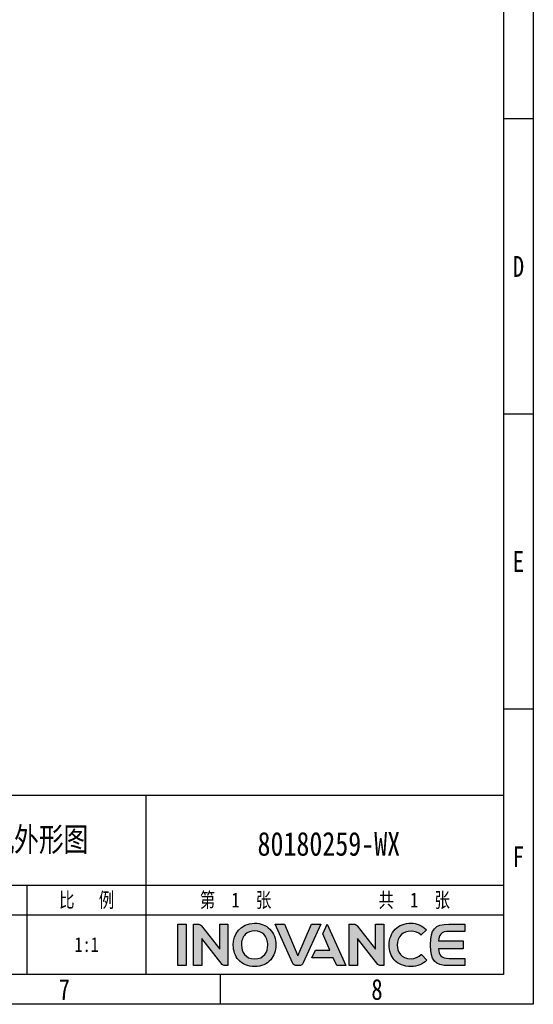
# Model space of a CAD drawing. Header units: millimetres. Extents: x 2423 to 7028, y 909 to 2460.
# Tile 48 of 60: x 6577 to 7028, y 909 to 1771. Entities that reach past the tile are written whole.
import ezdxf
from ezdxf.enums import TextEntityAlignment as Align

# ---------------------------------------------------------------- set-up
doc = ezdxf.new("R2010")
doc.units = ezdxf.units.MM
doc.layers.add('logo-蓝色', color=142, linetype='Continuous')

# ---------------------------------------------------------------- blocks, each defined once
blk = doc.blocks.new('3')
at = {"layer": 'logo-蓝色'}
h = blk.add_hatch(color=256, dxfattribs=at)
h.dxf.hatch_style = 1
edge = h.paths.add_edge_path()
edge.add_spline(control_points=[(8031.7, 154.38), (8031.7, 154.38), (8038.29, 154.38), (8038.29, 154.38), (8038.29, 154.38), (8038.29, 154.38), (8038.29, 187.78), (8038.29, 187.78), (8038.29, 187.78), (8038.29, 187.78), (8031.7, 187.78), (8031.7, 187.78), (8031.7, 187.78), (8031.7, 187.78), (8031.7, 154.38), (8031.7, 154.38)], knot_values=[0, 0, 0, 0, 0.25, 0.25, 0.25, 0.25, 0.5, 0.5, 0.5, 0.5, 0.75, 0.75, 0.75, 0.75, 1, 1, 1, 1], degree=3, periodic=0)
h = blk.add_hatch(color=256, dxfattribs=at)
h.dxf.hatch_style = 1
edge = h.paths.add_edge_path()
edge.add_spline(control_points=[(8065.4, 187.81), (8065.4, 187.81), (8065.4, 167.7), (8065.4, 167.7), (8065.4, 167.7), (8065.4, 167.7), (8050.66, 186.34), (8050.66, 186.34), (8050.66, 186.34), (8050, 187.21), (8048.96, 187.76), (8047.8, 187.76), (8047.8, 187.76), (8047.8, 187.76), (8044.19, 187.76), (8044.19, 187.76), (8044.19, 187.76), (8044.19, 187.76), (8044.19, 154.35), (8044.19, 154.35), (8044.19, 154.35), (8044.19, 154.35), (8050.83, 154.35), (8050.83, 154.35), (8050.83, 154.35), (8050.83, 154.35), (8050.83, 176.2), (8050.83, 176.2), (8050.83, 176.2), (8050.83, 176.2), (8067.37, 155.37), (8067.37, 155.37), (8067.37, 155.37), (8067.85, 154.75), (8068.59, 154.35), (8069.43, 154.35), (8069.43, 154.35), (8069.43, 154.35), (8072.04, 154.35), (8072.04, 154.35), (8072.04, 154.35), (8072.04, 154.35), (8072.04, 187.81), (8072.04, 187.81), (8072.04, 187.81), (8072.04, 187.81), (8065.4, 187.81), (8065.4, 187.81)], knot_values=[0, 0, 0, 0, 0.083333, 0.083333, 0.083333, 0.083333, 0.166667, 0.166667, 0.166667, 0.166667, 0.25, 0.25, 0.25, 0.25, 0.333333, 0.333333, 0.333333, 0.333333, 0.416667, 0.416667, 0.416667, 0.416667, 0.5, 0.5, 0.5, 0.5, 0.583333, 0.583333, 0.583333, 0.583333, 0.666667, 0.666667, 0.666667, 0.666667, 0.75, 0.75, 0.75, 0.75, 0.833333, 0.833333, 0.833333, 0.833333, 0.916667, 0.916667, 0.916667, 0.916667, 1, 1, 1, 1], degree=3, periodic=0)
h = blk.add_hatch(color=256, dxfattribs=at)
h.dxf.hatch_style = 1
edge = h.paths.add_edge_path(flags=16)
edge.add_spline(control_points=[(8086.01, 179.5), (8087.9, 181.44), (8090.43, 182.41), (8093.51, 182.41), (8093.51, 182.41), (8096.58, 182.41), (8099.08, 181.45), (8100.94, 179.56), (8100.94, 179.56), (8103, 177.46), (8104.15, 174.28), (8104.1, 170.85), (8104.1, 170.85), (8104, 165.5), (8101.17, 159.79), (8093.51, 159.79), (8093.51, 159.79), (8085.89, 159.79), (8083.02, 165.48), (8082.88, 170.8), (8082.88, 170.8), (8082.79, 174.2), (8083.93, 177.37), (8086.01, 179.5)], knot_values=[0, 0, 0, 0, 0.166667, 0.166667, 0.166667, 0.166667, 0.333333, 0.333333, 0.333333, 0.333333, 0.5, 0.5, 0.5, 0.5, 0.666667, 0.666667, 0.666667, 0.666667, 0.833333, 0.833333, 0.833333, 0.833333, 1, 1, 1, 1], degree=3, periodic=0)
edge = h.paths.add_edge_path()
edge.add_spline(control_points=[(8093.51, 188.49), (8081.7, 188.49), (8076.33, 179.37), (8076.33, 170.89), (8076.33, 170.89), (8076.33, 166.28), (8077.82, 162.06), (8080.52, 159), (8080.52, 159), (8083.59, 155.51), (8088.09, 153.67), (8093.51, 153.67), (8093.51, 153.67), (8098.9, 153.67), (8103.38, 155.54), (8106.45, 159.07), (8106.45, 159.07), (8109.1, 162.15), (8110.59, 166.36), (8110.64, 170.93), (8110.64, 170.93), (8110.69, 175.86), (8108.9, 180.53), (8105.72, 183.74), (8105.72, 183.74), (8102.65, 186.85), (8098.42, 188.49), (8093.51, 188.49)], knot_values=[0, 0, 0, 0, 0.142857, 0.142857, 0.142857, 0.142857, 0.285714, 0.285714, 0.285714, 0.285714, 0.428571, 0.428571, 0.428571, 0.428571, 0.571429, 0.571429, 0.571429, 0.571429, 0.714286, 0.714286, 0.714286, 0.714286, 0.857143, 0.857143, 0.857143, 0.857143, 1, 1, 1, 1], degree=3, periodic=0)
h = blk.add_hatch(color=256, dxfattribs=at)
h.dxf.hatch_style = 1
edge = h.paths.add_edge_path()
edge.add_spline(control_points=[(8139.36, 187.79), (8139.36, 187.79), (8128.43, 162.25), (8128.43, 162.25), (8128.43, 162.25), (8128.43, 162.25), (8117.51, 187.79), (8117.51, 187.79), (8117.51, 187.79), (8117.51, 187.79), (8110.08, 187.79), (8110.08, 187.79), (8110.08, 187.79), (8110.08, 187.79), (8124.11, 156.52), (8124.11, 156.52), (8124.11, 156.52), (8124.67, 155.26), (8125.93, 154.38), (8127.39, 154.38), (8127.39, 154.38), (8127.39, 154.38), (8127.42, 154.38), (8127.42, 154.38), (8127.42, 154.38), (8127.42, 154.38), (8129.44, 154.38), (8129.44, 154.38), (8129.44, 154.38), (8129.44, 154.38), (8129.47, 154.38), (8129.47, 154.38), (8129.47, 154.38), (8130.93, 154.38), (8132.19, 155.26), (8132.75, 156.51), (8132.75, 156.51), (8132.75, 156.51), (8146.79, 187.79), (8146.79, 187.79), (8146.79, 187.79), (8146.79, 187.79), (8139.36, 187.79), (8139.36, 187.79)], knot_values=[0, 0, 0, 0, 0.090909, 0.090909, 0.090909, 0.090909, 0.181818, 0.181818, 0.181818, 0.181818, 0.272727, 0.272727, 0.272727, 0.272727, 0.363636, 0.363636, 0.363636, 0.363636, 0.454545, 0.454545, 0.454545, 0.454545, 0.545455, 0.545455, 0.545455, 0.545455, 0.636364, 0.636364, 0.636364, 0.636364, 0.727273, 0.727273, 0.727273, 0.727273, 0.818182, 0.818182, 0.818182, 0.818182, 0.909091, 0.909091, 0.909091, 0.909091, 1, 1, 1, 1], degree=3, periodic=0)
h = blk.add_hatch(color=256, dxfattribs=at)
h.dxf.hatch_style = 1
edge = h.paths.add_edge_path()
edge.add_spline(control_points=[(8151.93, 187.79), (8151.93, 187.79), (8148.45, 180.02), (8148.45, 180.02), (8148.45, 180.02), (8148.45, 180.02), (8154.21, 166.81), (8154.21, 166.81), (8154.21, 166.81), (8154.21, 166.81), (8142.53, 166.81), (8142.53, 166.81), (8142.53, 166.81), (8142.53, 166.81), (8139.73, 160.6), (8139.73, 160.6), (8139.73, 160.6), (8139.73, 160.6), (8156.89, 160.6), (8156.89, 160.6), (8156.89, 160.6), (8156.89, 160.6), (8159.67, 154.38), (8159.67, 154.38), (8159.67, 154.38), (8159.67, 154.38), (8166.92, 154.38), (8166.92, 154.38), (8166.92, 154.38), (8166.92, 154.38), (8151.93, 187.79), (8151.93, 187.79)], knot_values=[0, 0, 0, 0, 0.125, 0.125, 0.125, 0.125, 0.25, 0.25, 0.25, 0.25, 0.375, 0.375, 0.375, 0.375, 0.5, 0.5, 0.5, 0.5, 0.625, 0.625, 0.625, 0.625, 0.75, 0.75, 0.75, 0.75, 0.875, 0.875, 0.875, 0.875, 1, 1, 1, 1], degree=3, periodic=0)
h = blk.add_hatch(color=256, dxfattribs=at)
h.dxf.hatch_style = 1
edge = h.paths.add_edge_path()
edge.add_spline(control_points=[(8190.9, 187.81), (8190.9, 187.81), (8190.9, 167.7), (8190.9, 167.7), (8190.9, 167.7), (8190.9, 167.7), (8176.15, 186.34), (8176.15, 186.34), (8176.15, 186.34), (8175.5, 187.21), (8174.46, 187.76), (8173.29, 187.76), (8173.29, 187.76), (8173.29, 187.76), (8169.69, 187.76), (8169.69, 187.76), (8169.69, 187.76), (8169.69, 187.76), (8169.69, 154.35), (8169.69, 154.35), (8169.69, 154.35), (8169.69, 154.35), (8176.33, 154.35), (8176.33, 154.35), (8176.33, 154.35), (8176.33, 154.35), (8176.33, 176.2), (8176.33, 176.2), (8176.33, 176.2), (8176.33, 176.2), (8192.87, 155.37), (8192.87, 155.37), (8192.87, 155.37), (8193.35, 154.75), (8194.1, 154.35), (8194.93, 154.35), (8194.93, 154.35), (8194.93, 154.35), (8197.54, 154.35), (8197.54, 154.35), (8197.54, 154.35), (8197.54, 154.35), (8197.54, 187.81), (8197.54, 187.81), (8197.54, 187.81), (8197.54, 187.81), (8190.9, 187.81), (8190.9, 187.81)], knot_values=[0, 0, 0, 0, 0.083333, 0.083333, 0.083333, 0.083333, 0.166667, 0.166667, 0.166667, 0.166667, 0.25, 0.25, 0.25, 0.25, 0.333333, 0.333333, 0.333333, 0.333333, 0.416667, 0.416667, 0.416667, 0.416667, 0.5, 0.5, 0.5, 0.5, 0.583333, 0.583333, 0.583333, 0.583333, 0.666667, 0.666667, 0.666667, 0.666667, 0.75, 0.75, 0.75, 0.75, 0.833333, 0.833333, 0.833333, 0.833333, 0.916667, 0.916667, 0.916667, 0.916667, 1, 1, 1, 1], degree=3, periodic=0)
h = blk.add_hatch(color=256, dxfattribs=at)
h.dxf.hatch_style = 1
edge = h.paths.add_edge_path()
edge.add_spline(control_points=[(8227.72, 163.21), (8225.7, 161.18), (8222.57, 159.93), (8219.57, 159.93), (8219.57, 159.93), (8211.43, 159.93), (8208.46, 165.59), (8208.42, 170.9), (8208.42, 170.9), (8208.4, 174.08), (8209.53, 177.06), (8211.55, 179.1), (8211.55, 179.1), (8213.52, 181.09), (8216.3, 182.14), (8219.57, 182.14), (8219.57, 182.14), (8222.6, 182.14), (8225.38, 181.05), (8227.39, 179.08), (8227.39, 179.08), (8227.39, 179.08), (8227.53, 178.95), (8227.53, 178.95), (8227.53, 178.95), (8227.53, 178.95), (8231.98, 183.24), (8231.98, 183.24), (8231.98, 183.24), (8231.98, 183.24), (8231.83, 183.39), (8231.83, 183.39), (8231.83, 183.39), (8228.44, 186.73), (8224.21, 188.49), (8219.57, 188.49), (8219.57, 188.49), (8214.39, 188.49), (8209.99, 186.82), (8206.81, 183.65), (8206.81, 183.65), (8203.66, 180.45), (8201.85, 175.81), (8201.87, 170.89), (8201.87, 170.89), (8201.9, 166.26), (8203.39, 162.06), (8206.1, 159.03), (8206.1, 159.03), (8209.22, 155.52), (8213.88, 153.67), (8219.57, 153.67), (8219.57, 153.67), (8224.57, 153.67), (8228.96, 155.39), (8232.25, 158.63), (8232.25, 158.63), (8232.25, 158.63), (8232.41, 158.77), (8232.41, 158.77), (8232.41, 158.77), (8232.41, 158.77), (8227.87, 163.36), (8227.87, 163.36), (8227.87, 163.36), (8227.87, 163.36), (8227.72, 163.21), (8227.72, 163.21)], knot_values=[0, 0, 0, 0, 0.058824, 0.058824, 0.058824, 0.058824, 0.117647, 0.117647, 0.117647, 0.117647, 0.176471, 0.176471, 0.176471, 0.176471, 0.235294, 0.235294, 0.235294, 0.235294, 0.294118, 0.294118, 0.294118, 0.294118, 0.352941, 0.352941, 0.352941, 0.352941, 0.411765, 0.411765, 0.411765, 0.411765, 0.470588, 0.470588, 0.470588, 0.470588, 0.529412, 0.529412, 0.529412, 0.529412, 0.588235, 0.588235, 0.588235, 0.588235, 0.647059, 0.647059, 0.647059, 0.647059, 0.705882, 0.705882, 0.705882, 0.705882, 0.764706, 0.764706, 0.764706, 0.764706, 0.823529, 0.823529, 0.823529, 0.823529, 0.882353, 0.882353, 0.882353, 0.882353, 0.941176, 0.941176, 0.941176, 0.941176, 1, 1, 1, 1], degree=3, periodic=0)
h = blk.add_hatch(color=256, dxfattribs=at)
h.dxf.hatch_style = 1
edge = h.paths.add_edge_path()
edge.add_spline(control_points=[(8250.3, 181.96), (8250.3, 181.96), (8262.8, 181.96), (8262.8, 181.96), (8262.8, 181.96), (8262.8, 181.96), (8262.8, 187.79), (8262.8, 187.79), (8262.8, 187.79), (8262.8, 187.79), (8250.14, 187.79), (8250.14, 187.79), (8250.14, 187.79), (8238.49, 187.79), (8235.29, 183.33), (8235.29, 171.49), (8235.29, 171.49), (8235.29, 171.49), (8235.29, 171.09), (8235.29, 171.09), (8235.29, 171.09), (8235.29, 171.09), (8235.29, 171.07), (8235.29, 171.07), (8235.29, 171.07), (8235.29, 171.07), (8235.29, 171.06), (8235.29, 171.06), (8235.29, 171.06), (8235.29, 171.06), (8235.29, 171.06), (8235.29, 171.06), (8235.29, 171.06), (8235.29, 171.06), (8235.29, 170.65), (8235.29, 170.65), (8235.29, 170.65), (8235.29, 158.82), (8238.49, 154.36), (8250.14, 154.36), (8250.14, 154.36), (8250.14, 154.36), (8262.8, 154.36), (8262.8, 154.36), (8262.8, 154.36), (8262.8, 154.36), (8262.8, 160.18), (8262.8, 160.18), (8262.8, 160.18), (8262.8, 160.18), (8250.3, 160.18), (8250.3, 160.18), (8250.3, 160.18), (8247.22, 160.18), (8244.91, 160.74), (8243.48, 162.35), (8243.48, 162.35), (8242.37, 163.61), (8241.85, 165.63), (8241.72, 167.96), (8241.72, 167.96), (8241.72, 167.96), (8261.71, 167.96), (8261.71, 167.96), (8261.71, 167.96), (8261.71, 167.96), (8261.71, 171.07), (8261.71, 171.07), (8261.71, 171.07), (8261.71, 171.07), (8261.71, 174.19), (8261.71, 174.19), (8261.71, 174.19), (8261.71, 174.19), (8241.72, 174.19), (8241.72, 174.19), (8241.72, 174.19), (8241.85, 176.5), (8242.37, 178.53), (8243.48, 179.8), (8243.48, 179.8), (8244.91, 181.41), (8247.22, 181.96), (8250.3, 181.96)], knot_values=[0, 0, 0, 0, 0.047619, 0.047619, 0.047619, 0.047619, 0.095238, 0.095238, 0.095238, 0.095238, 0.142857, 0.142857, 0.142857, 0.142857, 0.190476, 0.190476, 0.190476, 0.190476, 0.238095, 0.238095, 0.238095, 0.238095, 0.285714, 0.285714, 0.285714, 0.285714, 0.333333, 0.333333, 0.333333, 0.333333, 0.380952, 0.380952, 0.380952, 0.380952, 0.428571, 0.428571, 0.428571, 0.428571, 0.47619, 0.47619, 0.47619, 0.47619, 0.52381, 0.52381, 0.52381, 0.52381, 0.571429, 0.571429, 0.571429, 0.571429, 0.619048, 0.619048, 0.619048, 0.619048, 0.666667, 0.666667, 0.666667, 0.666667, 0.714286, 0.714286, 0.714286, 0.714286, 0.761905, 0.761905, 0.761905, 0.761905, 0.809524, 0.809524, 0.809524, 0.809524, 0.857143, 0.857143, 0.857143, 0.857143, 0.904762, 0.904762, 0.904762, 0.904762, 0.952381, 0.952381, 0.952381, 0.952381, 1, 1, 1, 1], degree=3, periodic=0)
at = {"color": 2}
for p, q in [((8318.12, 836.02), (8294.12, 836.02)), ((8318.12, 598.42), (8294.12, 598.42)), ((8318.12, 360.82), (8294.12, 360.82)), ((8294.12, 291.22), (7814.12, 291.22)), ((8006.12, 147.22), (8006.12, 291.22)), ((7814.12, 219.22), (8294.12, 219.22)), ((7910.12, 147.22), (7910.12, 219.22)), ((7814.12, 195.22), (8006.12, 195.22)), ((8066.12, 123.22), (8066.12, 147.22))]:
    blk.add_line(p, q, dxfattribs=at)
for points in [[(6302.12, 123.22), (6302.12, 1548.82), (8318.12, 1548.82), (8318.12, 123.22)], [(6422.12, 147.22), (6422.12, 1524.82), (8294.12, 1524.82), (8294.12, 147.22)], [(8006.12, 195.22), (8294.12, 195.22), (8294.12, 147.22), (8006.12, 147.22)]]:
    blk.add_lwpolyline(points, close=True, dxfattribs=at)
at = {"layer": 'logo-蓝色'}
for points, knots in [([(8031.7, 154.38), (8031.7, 154.38), (8038.29, 154.38), (8038.29, 154.38), (8038.29, 154.38), (8038.29, 154.38), (8038.29, 187.78), (8038.29, 187.78), (8038.29, 187.78), (8038.29, 187.78), (8031.7, 187.78), (8031.7, 187.78), (8031.7, 187.78), (8031.7, 187.78), (8031.7, 154.38), (8031.7, 154.38)], [0, 0, 0, 0, 0.25, 0.25, 0.25, 0.25, 0.5, 0.5, 0.5, 0.5, 0.75, 0.75, 0.75, 0.75, 1, 1, 1, 1]), ([(8065.4, 187.81), (8065.4, 187.81), (8065.4, 167.7), (8065.4, 167.7), (8065.4, 167.7), (8065.4, 167.7), (8050.66, 186.34), (8050.66, 186.34), (8050.66, 186.34), (8050, 187.21), (8048.96, 187.76), (8047.8, 187.76), (8047.8, 187.76), (8047.8, 187.76), (8044.19, 187.76), (8044.19, 187.76), (8044.19, 187.76), (8044.19, 187.76), (8044.19, 154.35), (8044.19, 154.35), (8044.19, 154.35), (8044.19, 154.35), (8050.83, 154.35), (8050.83, 154.35), (8050.83, 154.35), (8050.83, 154.35), (8050.83, 176.2), (8050.83, 176.2), (8050.83, 176.2), (8050.83, 176.2), (8067.37, 155.37), (8067.37, 155.37), (8067.37, 155.37), (8067.85, 154.75), (8068.59, 154.35), (8069.43, 154.35), (8069.43, 154.35), (8069.43, 154.35), (8072.04, 154.35), (8072.04, 154.35), (8072.04, 154.35), (8072.04, 154.35), (8072.04, 187.81), (8072.04, 187.81), (8072.04, 187.81), (8072.04, 187.81), (8065.4, 187.81), (8065.4, 187.81)], [0, 0, 0, 0, 0.083333, 0.083333, 0.083333, 0.083333, 0.166667, 0.166667, 0.166667, 0.166667, 0.25, 0.25, 0.25, 0.25, 0.333333, 0.333333, 0.333333, 0.333333, 0.416667, 0.416667, 0.416667, 0.416667, 0.5, 0.5, 0.5, 0.5, 0.583333, 0.583333, 0.583333, 0.583333, 0.666667, 0.666667, 0.666667, 0.666667, 0.75, 0.75, 0.75, 0.75, 0.833333, 0.833333, 0.833333, 0.833333, 0.916667, 0.916667, 0.916667, 0.916667, 1, 1, 1, 1]), ([(8093.51, 188.49), (8081.7, 188.49), (8076.33, 179.37), (8076.33, 170.89), (8076.33, 170.89), (8076.33, 166.28), (8077.82, 162.06), (8080.52, 159), (8080.52, 159), (8083.59, 155.51), (8088.09, 153.67), (8093.51, 153.67), (8093.51, 153.67), (8098.9, 153.67), (8103.38, 155.54), (8106.45, 159.07), (8106.45, 159.07), (8109.1, 162.15), (8110.59, 166.36), (8110.64, 170.93), (8110.64, 170.93), (8110.69, 175.86), (8108.9, 180.53), (8105.72, 183.74), (8105.72, 183.74), (8102.65, 186.85), (8098.42, 188.49), (8093.51, 188.49)], [0, 0, 0, 0, 0.142857, 0.142857, 0.142857, 0.142857, 0.285714, 0.285714, 0.285714, 0.285714, 0.428571, 0.428571, 0.428571, 0.428571, 0.571429, 0.571429, 0.571429, 0.571429, 0.714286, 0.714286, 0.714286, 0.714286, 0.857143, 0.857143, 0.857143, 0.857143, 1, 1, 1, 1]), ([(8086.01, 179.5), (8087.9, 181.44), (8090.43, 182.41), (8093.51, 182.41), (8093.51, 182.41), (8096.58, 182.41), (8099.08, 181.45), (8100.94, 179.56), (8100.94, 179.56), (8103, 177.46), (8104.15, 174.28), (8104.1, 170.85), (8104.1, 170.85), (8104, 165.5), (8101.17, 159.79), (8093.51, 159.79), (8093.51, 159.79), (8085.89, 159.79), (8083.02, 165.48), (8082.88, 170.8), (8082.88, 170.8), (8082.79, 174.2), (8083.93, 177.37), (8086.01, 179.5)], [0, 0, 0, 0, 0.166667, 0.166667, 0.166667, 0.166667, 0.333333, 0.333333, 0.333333, 0.333333, 0.5, 0.5, 0.5, 0.5, 0.666667, 0.666667, 0.666667, 0.666667, 0.833333, 0.833333, 0.833333, 0.833333, 1, 1, 1, 1]), ([(8139.36, 187.79), (8139.36, 187.79), (8128.43, 162.25), (8128.43, 162.25), (8128.43, 162.25), (8128.43, 162.25), (8117.51, 187.79), (8117.51, 187.79), (8117.51, 187.79), (8117.51, 187.79), (8110.08, 187.79), (8110.08, 187.79), (8110.08, 187.79), (8110.08, 187.79), (8124.11, 156.52), (8124.11, 156.52), (8124.11, 156.52), (8124.67, 155.26), (8125.93, 154.38), (8127.39, 154.38), (8127.39, 154.38), (8127.39, 154.38), (8127.42, 154.38), (8127.42, 154.38), (8127.42, 154.38), (8127.42, 154.38), (8129.44, 154.38), (8129.44, 154.38), (8129.44, 154.38), (8129.44, 154.38), (8129.47, 154.38), (8129.47, 154.38), (8129.47, 154.38), (8130.93, 154.38), (8132.19, 155.26), (8132.75, 156.51), (8132.75, 156.51), (8132.75, 156.51), (8146.79, 187.79), (8146.79, 187.79), (8146.79, 187.79), (8146.79, 187.79), (8139.36, 187.79), (8139.36, 187.79)], [0, 0, 0, 0, 0.090909, 0.090909, 0.090909, 0.090909, 0.181818, 0.181818, 0.181818, 0.181818, 0.272727, 0.272727, 0.272727, 0.272727, 0.363636, 0.363636, 0.363636, 0.363636, 0.454545, 0.454545, 0.454545, 0.454545, 0.545455, 0.545455, 0.545455, 0.545455, 0.636364, 0.636364, 0.636364, 0.636364, 0.727273, 0.727273, 0.727273, 0.727273, 0.818182, 0.818182, 0.818182, 0.818182, 0.909091, 0.909091, 0.909091, 0.909091, 1, 1, 1, 1]), ([(8151.93, 187.79), (8151.93, 187.79), (8148.45, 180.02), (8148.45, 180.02), (8148.45, 180.02), (8148.45, 180.02), (8154.21, 166.81), (8154.21, 166.81), (8154.21, 166.81), (8154.21, 166.81), (8142.53, 166.81), (8142.53, 166.81), (8142.53, 166.81), (8142.53, 166.81), (8139.73, 160.6), (8139.73, 160.6), (8139.73, 160.6), (8139.73, 160.6), (8156.89, 160.6), (8156.89, 160.6), (8156.89, 160.6), (8156.89, 160.6), (8159.67, 154.38), (8159.67, 154.38), (8159.67, 154.38), (8159.67, 154.38), (8166.92, 154.38), (8166.92, 154.38), (8166.92, 154.38), (8166.92, 154.38), (8151.93, 187.79), (8151.93, 187.79)], [0, 0, 0, 0, 0.125, 0.125, 0.125, 0.125, 0.25, 0.25, 0.25, 0.25, 0.375, 0.375, 0.375, 0.375, 0.5, 0.5, 0.5, 0.5, 0.625, 0.625, 0.625, 0.625, 0.75, 0.75, 0.75, 0.75, 0.875, 0.875, 0.875, 0.875, 1, 1, 1, 1]), ([(8190.9, 187.81), (8190.9, 187.81), (8190.9, 167.7), (8190.9, 167.7), (8190.9, 167.7), (8190.9, 167.7), (8176.15, 186.34), (8176.15, 186.34), (8176.15, 186.34), (8175.5, 187.21), (8174.46, 187.76), (8173.29, 187.76), (8173.29, 187.76), (8173.29, 187.76), (8169.69, 187.76), (8169.69, 187.76), (8169.69, 187.76), (8169.69, 187.76), (8169.69, 154.35), (8169.69, 154.35), (8169.69, 154.35), (8169.69, 154.35), (8176.33, 154.35), (8176.33, 154.35), (8176.33, 154.35), (8176.33, 154.35), (8176.33, 176.2), (8176.33, 176.2), (8176.33, 176.2), (8176.33, 176.2), (8192.87, 155.37), (8192.87, 155.37), (8192.87, 155.37), (8193.35, 154.75), (8194.1, 154.35), (8194.93, 154.35), (8194.93, 154.35), (8194.93, 154.35), (8197.54, 154.35), (8197.54, 154.35), (8197.54, 154.35), (8197.54, 154.35), (8197.54, 187.81), (8197.54, 187.81), (8197.54, 187.81), (8197.54, 187.81), (8190.9, 187.81), (8190.9, 187.81)], [0, 0, 0, 0, 0.083333, 0.083333, 0.083333, 0.083333, 0.166667, 0.166667, 0.166667, 0.166667, 0.25, 0.25, 0.25, 0.25, 0.333333, 0.333333, 0.333333, 0.333333, 0.416667, 0.416667, 0.416667, 0.416667, 0.5, 0.5, 0.5, 0.5, 0.583333, 0.583333, 0.583333, 0.583333, 0.666667, 0.666667, 0.666667, 0.666667, 0.75, 0.75, 0.75, 0.75, 0.833333, 0.833333, 0.833333, 0.833333, 0.916667, 0.916667, 0.916667, 0.916667, 1, 1, 1, 1]), ([(8227.72, 163.21), (8225.7, 161.18), (8222.57, 159.93), (8219.57, 159.93), (8219.57, 159.93), (8211.43, 159.93), (8208.46, 165.59), (8208.42, 170.9), (8208.42, 170.9), (8208.4, 174.08), (8209.53, 177.06), (8211.55, 179.1), (8211.55, 179.1), (8213.52, 181.09), (8216.3, 182.14), (8219.57, 182.14), (8219.57, 182.14), (8222.6, 182.14), (8225.38, 181.05), (8227.39, 179.08), (8227.39, 179.08), (8227.39, 179.08), (8227.53, 178.95), (8227.53, 178.95), (8227.53, 178.95), (8227.53, 178.95), (8231.98, 183.24), (8231.98, 183.24), (8231.98, 183.24), (8231.98, 183.24), (8231.83, 183.39), (8231.83, 183.39), (8231.83, 183.39), (8228.44, 186.73), (8224.21, 188.49), (8219.57, 188.49), (8219.57, 188.49), (8214.39, 188.49), (8209.99, 186.82), (8206.81, 183.65), (8206.81, 183.65), (8203.66, 180.45), (8201.85, 175.81), (8201.87, 170.89), (8201.87, 170.89), (8201.9, 166.26), (8203.39, 162.06), (8206.1, 159.03), (8206.1, 159.03), (8209.22, 155.52), (8213.88, 153.67), (8219.57, 153.67), (8219.57, 153.67), (8224.57, 153.67), (8228.96, 155.39), (8232.25, 158.63), (8232.25, 158.63), (8232.25, 158.63), (8232.41, 158.77), (8232.41, 158.77), (8232.41, 158.77), (8232.41, 158.77), (8227.87, 163.36), (8227.87, 163.36), (8227.87, 163.36), (8227.87, 163.36), (8227.72, 163.21), (8227.72, 163.21)], [0, 0, 0, 0, 0.058824, 0.058824, 0.058824, 0.058824, 0.117647, 0.117647, 0.117647, 0.117647, 0.176471, 0.176471, 0.176471, 0.176471, 0.235294, 0.235294, 0.235294, 0.235294, 0.294118, 0.294118, 0.294118, 0.294118, 0.352941, 0.352941, 0.352941, 0.352941, 0.411765, 0.411765, 0.411765, 0.411765, 0.470588, 0.470588, 0.470588, 0.470588, 0.529412, 0.529412, 0.529412, 0.529412, 0.588235, 0.588235, 0.588235, 0.588235, 0.647059, 0.647059, 0.647059, 0.647059, 0.705882, 0.705882, 0.705882, 0.705882, 0.764706, 0.764706, 0.764706, 0.764706, 0.823529, 0.823529, 0.823529, 0.823529, 0.882353, 0.882353, 0.882353, 0.882353, 0.941176, 0.941176, 0.941176, 0.941176, 1, 1, 1, 1]), ([(8250.3, 181.96), (8250.3, 181.96), (8262.8, 181.96), (8262.8, 181.96), (8262.8, 181.96), (8262.8, 181.96), (8262.8, 187.79), (8262.8, 187.79), (8262.8, 187.79), (8262.8, 187.79), (8250.14, 187.79), (8250.14, 187.79), (8250.14, 187.79), (8238.49, 187.79), (8235.29, 183.33), (8235.29, 171.49), (8235.29, 171.49), (8235.29, 171.49), (8235.29, 171.09), (8235.29, 171.09), (8235.29, 171.09), (8235.29, 171.09), (8235.29, 171.07), (8235.29, 171.07), (8235.29, 171.07), (8235.29, 171.07), (8235.29, 171.06), (8235.29, 171.06), (8235.29, 171.06), (8235.29, 171.06), (8235.29, 171.06), (8235.29, 171.06), (8235.29, 171.06), (8235.29, 171.06), (8235.29, 170.65), (8235.29, 170.65), (8235.29, 170.65), (8235.29, 158.82), (8238.49, 154.36), (8250.14, 154.36), (8250.14, 154.36), (8250.14, 154.36), (8262.8, 154.36), (8262.8, 154.36), (8262.8, 154.36), (8262.8, 154.36), (8262.8, 160.18), (8262.8, 160.18), (8262.8, 160.18), (8262.8, 160.18), (8250.3, 160.18), (8250.3, 160.18), (8250.3, 160.18), (8247.22, 160.18), (8244.91, 160.74), (8243.48, 162.35), (8243.48, 162.35), (8242.37, 163.61), (8241.85, 165.63), (8241.72, 167.96), (8241.72, 167.96), (8241.72, 167.96), (8261.71, 167.96), (8261.71, 167.96), (8261.71, 167.96), (8261.71, 167.96), (8261.71, 171.07), (8261.71, 171.07), (8261.71, 171.07), (8261.71, 171.07), (8261.71, 174.19), (8261.71, 174.19), (8261.71, 174.19), (8261.71, 174.19), (8241.72, 174.19), (8241.72, 174.19), (8241.72, 174.19), (8241.85, 176.5), (8242.37, 178.53), (8243.48, 179.8), (8243.48, 179.8), (8244.91, 181.41), (8247.22, 181.96), (8250.3, 181.96)], [0, 0, 0, 0, 0.047619, 0.047619, 0.047619, 0.047619, 0.095238, 0.095238, 0.095238, 0.095238, 0.142857, 0.142857, 0.142857, 0.142857, 0.190476, 0.190476, 0.190476, 0.190476, 0.238095, 0.238095, 0.238095, 0.238095, 0.285714, 0.285714, 0.285714, 0.285714, 0.333333, 0.333333, 0.333333, 0.333333, 0.380952, 0.380952, 0.380952, 0.380952, 0.428571, 0.428571, 0.428571, 0.428571, 0.47619, 0.47619, 0.47619, 0.47619, 0.52381, 0.52381, 0.52381, 0.52381, 0.571429, 0.571429, 0.571429, 0.571429, 0.619048, 0.619048, 0.619048, 0.619048, 0.666667, 0.666667, 0.666667, 0.666667, 0.714286, 0.714286, 0.714286, 0.714286, 0.761905, 0.761905, 0.761905, 0.761905, 0.809524, 0.809524, 0.809524, 0.809524, 0.857143, 0.857143, 0.857143, 0.857143, 0.904762, 0.904762, 0.904762, 0.904762, 0.952381, 0.952381, 0.952381, 0.952381, 1, 1, 1, 1])]:
    blk.add_open_spline(points, degree=3, knots=knots, dxfattribs=at)
at = {"color": 2, "width": 0.8}
for s, height, p in [('D', 16.8, (8306.12, 717.22)), ('E', 16.8, (8306.12, 479.62)), ('F', 16.8, (8306.12, 242.02)), ('比   例', 12, (7958.12, 207.22)), ('第     张', 12, (8078.12, 207.22)), ('共     张', 12, (8222.12, 207.22)), ('7', 16.8, (7940.12, 135.22)), ('8', 16.8, (8192.12, 135.22))]:
    blk.add_text(s, height=height, dxfattribs=at).set_placement(p, align=Align.MIDDLE_CENTER)
for tag, height, p in [('整机外形图', 19.2, (7909.61, 256.24)), ('当前页', 12, (8078.12, 207.22)), ('总页数', 12, (8222.12, 207.22))]:
    blk.add_attdef(tag, text='', height=height, dxfattribs=at).set_placement(p, align=Align.MIDDLE)
at = {"color": 7, "width": 0.8}
for tag, height, p in [('编号', 19.2, (8153.31, 252.27)), ('比例', 12, (7958.12, 171.22))]:
    blk.add_attdef(tag, text='', height=height, dxfattribs=at).set_placement(p, align=Align.MIDDLE)

msp = doc.modelspace()

# ---------------------------------------------------------------- block references
at = {"xscale": 1.088, "yscale": 1.088, "zscale": 1.088}
msp.add_blockref('3', (-2022.45, 774.9), dxfattribs=at).add_auto_attribs({'比例': '1:1', '总页数': '1', '当前页': '1', '整机外形图': '整机外形图', '编号': '80180259-WX'})

doc.saveas('drawing.dxf')
